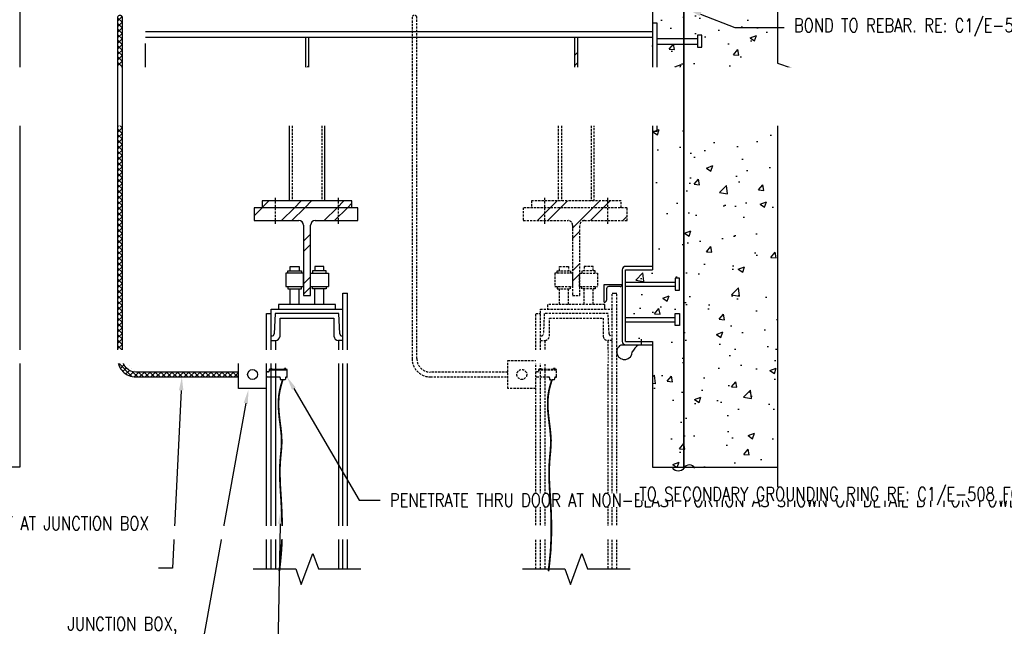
# Model space of a CAD drawing. Header units: inches. Extents: x 0 to 819, y -149 to 56.
# Tile 11 of 13: x 516 to 625, y -72 to -4. Entities that reach past the tile are written whole.
import ezdxf
from ezdxf import colors
from ezdxf.entities.mleader import LeaderData, LeaderLine
from ezdxf.math import Vec2, Vec3

# ---------------------------------------------------------------- set-up
doc = ezdxf.new("R2010")
doc.units = ezdxf.units.IN
doc.header["$MEASUREMENT"] = 0
doc.linetypes.add('HIDDEN', pattern=[0.375, 0.25, -0.125])
for name, color, linetype in [('E-ANNO-TEXT', 2, 'Continuous'), ('E-DETL-GRPH', 3, 'Continuous'), ('G-Anno-Std-Scrn', 250, 'Continuous'), ('G-ANNO-STD-SCRN-HIDD', 250, 'HIDDEN')]:
    doc.layers.add(name, color=color, linetype=linetype)
doc.styles.add('Annotative', font='romans.shx', dxfattribs={"width": 0.8, "height": 0.125})
pattern_1 = [(50, (-246.8986, -185.8906), (7.1726, -0.62752), [0.75, -8.25]), (355, (-246.8986, -185.891), (-1.387513, 7.52192), [0.6, -6.6]), (100.4514, (-246.301, -185.943), (5.78509, 6.8944), [0.6374, -7.01142]), (46.1842, (-246.899, -183.891), (10.67241, -1.65519), [1.125, -12.375]), (96.6356, (-246.009, -184.029), (9.34662, 9.74119), [0.9561, -10.51714]), (351.1842, (-246.899, -183.891), (9.34662, 9.74119), [0.9, -9.9]), (21, (-245.8986, -184.3906), (5.96907, -4.02619), [0.75, -8.25]), (326, (-245.8986, -184.391), (2.433153, 7.2515), [0.6, -6.6]), (71.4514, (-245.401, -184.726), (8.402224, 3.22531), [0.6374, -7.01142]), (37.5, (-246.8986, -185.8906), (0.1215986, 3.3289385), [0, -6.52, 0, -6.7, 0, -6.625]), (7.5, (-246.8986, -185.8906), (2.630695, 3.944117), [0, -3.82, 0, -6.37, 0, -2.525]), (327.5, (-249.1286, -185.8906), (5.338224, -0.225549), [0, -2.5, 0, -7.8, 0, -10.35]), (317.5, (-250.1286, -185.8906), (5.831862, 1.00105), [0, -3.25, 0, -5.18, 0, -7.35])]
pattern_2 = [(45, (574.0264, -82.8906), (-2.37588, 2.37588), []), (45, (574.0264, -79.2906), (-2.37588, 2.37588), [])]

msp = doc.modelspace()

# ---------------------------------------------------------------- hatches: boundary and pattern name
at = {"layer": 'E-DETL-GRPH', "lineweight": -3}
h = msp.add_hatch(dxfattribs=at)
h.set_pattern_fill('ANSI37', color=256, scale=3.5)
h.set_pattern_definition([(45, (-66.75683, 0), (-0.30935922, 0.30935922), []), (135, (-66.75683, 0), (-0.30935922, -0.30935922), [])])
edge = h.paths.add_edge_path()
edge.add_arc((528.75, -41.79), 2.04, 180.0001, 270.0001)
edge.add_line((528.75, -43.83), (540.18, -43.83))
edge.add_line((540.18, -43.83), (540.18, -43.29))
edge.add_line((540.18, -43.29), (528.75, -43.29))
edge.add_arc((528.75, -41.79), 1.5, 180.0001, 270.0001, ccw=False)
edge.add_line((527.25, -41.79), (527.25, -3.75))
edge.add_arc((526.98, -3.84), 0.288, 19.5312, 160.4688)
edge.add_line((526.71, -3.75), (526.71, -41.79))
at = {"layer": 'G-Anno-Std-Scrn', "lineweight": -3}
h = msp.add_hatch(dxfattribs=at)
h.set_pattern_fill('AR-CONC', color=256, style=0)
h.set_pattern_definition(pattern_1)
h.paths.add_polyline_path([(586.31, -17.89), (600.23, -17.89), (600.23, 34.11), (586.31, 34.11), (586.31, -3.88)])
h = msp.add_hatch(dxfattribs=at)
h.set_pattern_fill('FP_3', color=256, style=0, pattern_type=2)
h.set_pattern_definition(pattern_2)
h.paths.add_polyline_path([(548, -14.88), (548, -6.01), (547.63, -6.01), (547.63, -14.88)])
h = msp.add_hatch(dxfattribs=at)
h.set_pattern_fill('FP_3', color=256, style=0, pattern_type=2)
h.set_pattern_definition(pattern_2)
h.paths.add_polyline_path([(577.99, -14.88), (577.99, -6.01), (577.62, -6.01), (577.62, -14.88)])
h = msp.add_hatch(dxfattribs=at)
h.set_pattern_fill('AR-CONC', color=256, style=0)
h.set_pattern_definition(pattern_1)
h.paths.add_polyline_path([(600.23, -53.89), (600.23, -17.89), (586.31, -17.89), (586.31, -53.89)])
h = msp.add_hatch(dxfattribs=at)
h.set_pattern_fill('FP_3', color=256, style=0, pattern_type=2)
h.set_pattern_definition(pattern_2)
h.paths.add_polyline_path([(548.22, -34.77), (548.22, -26.92), (548.24, -26.79), (548.29, -26.67), (548.37, -26.56), (548.47, -26.49), (548.59, -26.44), (548.72, -26.42), (553.46, -26.42), (553.46, -24.98), (541.91, -24.98), (541.91, -26.42), (546.91, -26.42), (547.04, -26.44), (547.16, -26.49), (547.26, -26.56), (547.34, -26.67), (547.39, -26.79), (547.41, -26.92), (547.41, -34.77)])
h = msp.add_hatch(dxfattribs=at)
h.set_pattern_fill('FP_3', color=256, style=0, pattern_type=2)
h.set_pattern_definition(pattern_2)
h.paths.add_polyline_path([(552.81, -24.98), (552.81, -24.23), (542.81, -24.23), (542.81, -24.98)])
h = msp.add_hatch(dxfattribs=at)
h.set_pattern_fill('AR-CONC', color=256, style=0)
h.set_pattern_definition(pattern_1)
h.paths.add_polyline_path([(586.31, -39.89), (586.31, -31.89), (583.31, -31.89), (583.31, -39.89)])
at = {"layer": 'G-ANNO-STD-SCRN-HIDD', "lineweight": -3}
h = msp.add_hatch(dxfattribs=at)
h.set_pattern_fill('FP_3', color=256, style=0, pattern_type=2)
h.set_pattern_definition(pattern_2)
h.paths.add_polyline_path([(578.21, -34.77), (578.21, -26.92), (578.23, -26.79), (578.28, -26.67), (578.36, -26.56), (578.46, -26.49), (578.58, -26.44), (578.71, -26.42), (583.46, -26.42), (583.46, -24.98), (571.91, -24.98), (571.91, -26.42), (576.9, -26.42), (577.03, -26.44), (577.15, -26.49), (577.26, -26.56), (577.34, -26.67), (577.39, -26.79), (577.4, -26.92), (577.4, -34.77)])
h = msp.add_hatch(dxfattribs=at)
h.set_pattern_fill('FP_3', color=256, style=0, pattern_type=2)
h.set_pattern_definition(pattern_2)
h.paths.add_polyline_path([(582.81, -24.98), (582.81, -24.23), (572.81, -24.23), (572.81, -24.98)])

# ---------------------------------------------------------------- linework, layer by layer
at = {"layer": 'E-DETL-GRPH', "lineweight": -3}
for p, q in [((543.51, -43.28), (543.39, -43.28)), ((544.76, -43.85), (543.39, -43.85)), ((545.62, -42.99), (543.6, -42.99)), ((543.6, -42.99), (543.6, -43.2)), ((545.62, -43.06), (543.6, -43.06)), ((543.74, -42.9), (543.91, -42.9)), ((543.74, -42.99), (543.74, -42.9)), ((543.91, -42.99), (543.91, -42.9)), ((545.47, -42.9), (545.3, -42.9)), ((545.3, -42.99), (545.3, -42.9)), ((545.55, -43.85), (545.45, -43.85)), ((545.47, -42.99), (545.47, -42.9)), ((545.62, -43.79), (545.62, -42.99)), ((544.83, -43.9), (544.83, -43.9)), ((544.83, -43.92), (544.83, -44.08)), ((545.35, -44.14), (544.88, -44.14)), ((545.41, -43.92), (545.41, -44.08))]:
    msp.add_line(p, q, dxfattribs=at)
msp.add_lwpolyline([(543.31, -45.13), (540.18, -45.13), (540.18, -42), (543.31, -42)], dxfattribs=at)
at = {"layer": 'E-DETL-GRPH', "lineweight": -3, "const_width": 0.2}
msp.add_lwpolyline([(545.11, -44.14), (544.93, -44.73), (544.78, -45.33), (544.68, -45.94), (544.64, -46.55), (544.64, -47.17), (544.68, -47.79), (544.74, -48.42), (544.82, -49.03), (544.9, -49.65), (544.96, -50.26), (544.99, -50.88), (544.98, -51.49), (544.93, -52.11), (544.87, -52.73), (544.82, -53.34), (544.79, -53.96), (544.79, -54.58), (544.8, -55.2), (544.82, -55.81), (544.86, -56.43), (544.9, -57.05), (544.94, -57.67), (544.97, -58.28), (545, -58.9), (545.02, -59.52), (545.04, -60.14), (545.04, -60.75), (545.03, -61.37), (545.02, -61.99), (544.99, -62.61), (544.95, -63.23), (544.9, -63.85), (544.84, -64.47), (544.77, -65.09), (544.72, -65.47)], dxfattribs=at)
at = {"layer": 'E-DETL-GRPH', "lineweight": -3}
msp.add_circle((541.75, -43.56), 0.55, dxfattribs=at)
for centre, radius, start, end in [((543.41, -43.37), 0.0927, 96.6093, 180), ((543.4, -43.76), 0.0888, 180, 261.6016), ((543.51, -43.19), 0.0883, 270, 348.5629), ((544.76, -43.91), 0.0627, 352.4176, 90), ((545.48, -43.92), 0.0751, 113.3991, 182.6356), ((545.55, -43.79), 0.0659, 270, 352.448), ((544.88, -44.08), 0.0573, 180, 274.8414), ((545.34, -44.07), 0.0659, 270, 352.448)]:
    msp.add_arc(centre, radius, start, end, dxfattribs=at)
at = {"layer": 'G-Anno-Std-Scrn', "lineweight": -3}
for p, q in [((586.31, 56.11), (586.31, -31.89)), ((515.81, 6.83), (515.81, -53.89)), ((586.31, -5.39), (529.81, -5.39)), ((586.81, -4.44), (586.31, -4.44)), ((586.81, -16.44), (586.81, -4.44)), ((586.31, -6.01), (529.81, -6.01)), ((547.63, -6.01), (547.63, -14.88)), ((548, -14.88), (548, -6.01)), ((577.62, -6.01), (577.62, -14.88)), ((577.99, -14.88), (577.99, -6.01)), ((586.81, -6.13), (591.32, -6.13)), ((591.79, -5.77), (591.32, -5.77)), ((591.32, -5.77), (591.32, -7.11)), ((591.79, -7.11), (591.79, -5.77)), ((529.81, -15.49), (529.81, -6.7)), ((586.81, -6.76), (591.32, -6.76)), ((591.32, -7.11), (591.79, -7.11)), ((586.81, -14.13), (591.32, -14.13)), ((591.32, -15.11), (591.32, -13.77)), ((591.32, -13.77), (591.79, -13.77)), ((591.79, -13.77), (591.79, -15.11)), ((529.81, -14.88), (586.31, -14.88)), ((586.81, -14.76), (591.32, -14.76)), ((591.79, -15.11), (591.32, -15.11)), ((586.31, -15.49), (529.81, -15.49)), ((545.81, -15.49), (545.81, -24.23)), ((549.81, -24.23), (549.81, -15.49)), ((586.31, -16.44), (586.81, -16.44)), ((541.91, -24.98), (541.91, -26.42)), ((553.46, -24.98), (541.91, -24.98)), ((552.81, -24.23), (542.81, -24.23)), ((542.81, -24.23), (542.81, -24.98)), ((552.81, -24.98), (552.81, -24.23)), ((553.46, -26.42), (553.46, -24.98)), ((541.91, -26.42), (546.91, -26.42)), ((547.41, -26.92), (547.41, -34.77)), ((548.22, -34.77), (548.22, -26.92)), ((548.72, -26.42), (553.46, -26.42)), ((545.94, -32.02), (545.94, -31.52)), ((545.94, -31.52), (546.94, -31.52)), ((546.94, -31.52), (546.94, -32.02)), ((549.69, -31.52), (548.69, -31.52)), ((548.69, -31.52), (548.69, -32.02)), ((549.69, -32.02), (549.69, -31.52)), ((586.31, -31.52), (583.31, -31.52)), ((547.44, -32.27), (545.44, -32.27)), ((545.44, -32.27), (545.44, -33.77)), ((545.69, -32.02), (547.19, -32.02)), ((545.69, -32.27), (545.69, -32.02)), ((547.19, -32.02), (547.19, -32.27)), ((547.44, -33.77), (547.44, -32.27)), ((548.19, -33.77), (548.19, -32.27)), ((548.19, -32.27), (550.19, -32.27)), ((549.94, -32.02), (548.44, -32.02)), ((548.44, -32.02), (548.44, -32.27)), ((549.94, -32.27), (549.94, -32.02)), ((550.19, -32.27), (550.19, -33.77)), ((582.93, -31.89), (582.93, -39.89)), ((583.31, -39.89), (583.31, -31.89)), ((583.31, -31.89), (586.31, -31.89)), ((589.29, -32.84), (588.82, -32.84)), ((588.82, -32.84), (588.82, -34.18)), ((589.29, -34.18), (589.29, -32.84)), ((545.44, -33.77), (547.44, -33.77)), ((545.69, -33.77), (545.69, -34.02)), ((547.19, -34.02), (547.19, -33.77)), ((548.19, -33.77), (550.19, -33.77)), ((548.44, -34.02), (548.44, -33.77)), ((549.94, -33.77), (549.94, -34.02)), ((580.93, -35.52), (580.93, -33.52)), ((580.93, -33.52), (582.93, -33.52)), ((582.68, -33.77), (581.43, -33.77)), ((583.31, -33.27), (588.82, -33.27)), ((583.31, -33.71), (588.82, -33.71)), ((545.69, -34.02), (547.19, -34.02)), ((545.94, -35.77), (545.94, -34.02)), ((546.94, -35.77), (546.94, -34.02)), ((547.41, -34.77), (548.22, -34.77)), ((549.94, -34.02), (548.44, -34.02)), ((548.69, -35.77), (548.69, -34.02)), ((549.69, -35.77), (549.69, -34.02)), ((551.81, -65.22), (551.81, -34.52)), ((551.81, -34.52), (552.31, -34.52)), ((552.31, -65.22), (552.31, -34.52)), ((581.18, -34.02), (581.18, -35.27)), ((581.81, -34.52), (582.31, -34.52)), ((588.82, -34.18), (589.29, -34.18)), ((551, -35.77), (544.63, -35.77)), ((544.63, -35.77), (544.63, -36.27)), ((551, -36.27), (551, -35.77)), ((580.99, -36.27), (580.99, -35.77)), ((543.31, -65.22), (543.31, -36.77)), ((543.31, -36.77), (543.81, -36.77)), ((543.81, -36.27), (551.81, -36.27)), ((543.81, -65.22), (543.81, -36.27)), ((544.26, -36.77), (544.14, -39.03)), ((551.37, -36.77), (544.26, -36.77)), ((544.81, -39.29), (544.81, -37.27)), ((544.81, -37.27), (550.81, -37.27)), ((550.81, -37.27), (550.81, -39.29)), ((551.48, -39.03), (551.37, -36.77)), ((583.31, -37.2), (588.82, -37.2)), ((588.82, -38.12), (588.82, -36.78)), ((588.82, -36.78), (589.29, -36.78)), ((589.29, -36.78), (589.29, -38.12)), ((583.31, -37.7), (588.82, -37.7)), ((589.29, -38.12), (588.82, -38.12)), ((543.81, -39.77), (544.31, -39.77)), ((544.31, -39.77), (544.31, -65.22)), ((551.81, -39.77), (551.31, -39.77)), ((551.31, -39.77), (551.31, -65.22)), ((585.3, -40.28), (582.77, -40.28)), ((583.31, -39.89), (586.31, -39.89)), ((583.31, -40.27), (586.31, -40.27)), ((585.08, -40.33), (585.08, -39.63)), ((586.31, -39.89), (586.31, -53.89)), ((515.81, -53.89), (505.31, -53.89)), ((586.31, -53.89), (600.23, -53.89)), ((547.18, -66.96), (548.45, -63.48)), ((548.45, -63.48), (549.08, -65.22)), ((577.17, -66.96), (578.44, -63.48)), ((578.44, -63.48), (579.07, -65.22)), ((541.81, -65.22), (546.55, -65.22)), ((546.55, -65.22), (547.18, -66.96)), ((549.08, -65.22), (553.81, -65.22)), ((571.81, -65.22), (576.54, -65.22)), ((576.54, -65.22), (577.17, -66.96)), ((579.07, -65.22), (583.81, -65.22))]:
    msp.add_line(p, q, dxfattribs=at)
msp.add_lwpolyline([(600.23, 36.31), (600.23, -8.89), (601.73, -9.39), (598.73, -10.39), (600.23, -10.89), (600.23, -56.09)], dxfattribs=at)
for centre, radius, start, end in [((546.91, -26.92), 0.5, 0, 90), ((548.72, -26.92), 0.5, 90, 180), ((583.31, -31.89), 0.375, 90, 180), ((581.43, -34.02), 0.25, 90, 180), ((582.68, -33.52), 0.25, 270, 0), ((580.93, -35.27), 0.25, 270, 0), ((543.89, -39.02), 0.25, 270, 356.9819), ((544.31, -39.27), 0.5, 270, 356.9819), ((551.31, -39.27), 0.5, 183.0181, 270), ((551.73, -39.02), 0.25, 182.9288, 270), ((583.18, -41.03), 0.858, 118.7293, 359.5259), ((583.31, -39.89), 0.375, 180, 270), ((587.38, -43.28), 4.02, 131.7952, 146.1709)]:
    msp.add_arc(centre, radius, start, end, dxfattribs=at)
at = {"layer": 'G-ANNO-STD-SCRN-HIDD', "lineweight": -3}
for p, q in [((546.16, -15.49), (546.16, -24.23)), ((549.47, -15.49), (549.47, -24.23)), ((575.81, -15.49), (575.81, -24.23)), ((576.16, -15.49), (576.16, -24.23)), ((579.46, -15.49), (579.46, -24.23)), ((579.81, -24.23), (579.81, -15.49)), ((544.31, -26.77), (544.31, -23.77)), ((551.31, -26.77), (551.31, -23.77)), ((574.31, -26.77), (574.31, -23.77)), ((581.31, -26.77), (581.31, -23.77)), ((571.91, -24.98), (571.91, -26.42)), ((583.46, -24.98), (571.91, -24.98)), ((582.81, -24.23), (572.81, -24.23)), ((572.81, -24.23), (572.81, -24.98)), ((582.81, -24.98), (582.81, -24.23)), ((583.46, -26.42), (583.46, -24.98)), ((571.91, -26.42), (576.9, -26.42)), ((577.4, -26.92), (577.4, -34.77)), ((578.21, -34.77), (578.21, -26.92)), ((578.71, -26.42), (583.46, -26.42)), ((575.93, -32.02), (575.93, -31.52)), ((575.93, -31.52), (576.93, -31.52)), ((576.93, -31.52), (576.93, -32.02)), ((579.68, -31.52), (578.68, -31.52)), ((578.68, -31.52), (578.68, -32.02)), ((579.68, -32.02), (579.68, -31.52)), ((577.43, -32.27), (575.43, -32.27)), ((575.43, -32.27), (575.43, -33.77)), ((575.68, -32.02), (577.18, -32.02)), ((575.68, -32.27), (575.68, -32.02)), ((577.18, -32.02), (577.18, -32.27)), ((577.43, -33.77), (577.43, -32.27)), ((578.18, -33.77), (578.18, -32.27)), ((578.18, -32.27), (580.18, -32.27)), ((579.93, -32.02), (578.43, -32.02)), ((578.43, -32.02), (578.43, -32.27)), ((579.93, -32.27), (579.93, -32.02)), ((580.18, -32.27), (580.18, -33.77)), ((575.43, -33.77), (577.43, -33.77)), ((575.68, -33.77), (575.68, -34.02)), ((577.18, -34.02), (577.18, -33.77)), ((578.18, -33.77), (580.18, -33.77)), ((578.43, -34.02), (578.43, -33.77)), ((579.93, -33.77), (579.93, -34.02)), ((575.68, -34.02), (577.18, -34.02)), ((575.93, -35.77), (575.93, -34.02)), ((576.93, -35.77), (576.93, -34.02)), ((577.4, -34.77), (578.21, -34.77)), ((579.93, -34.02), (578.43, -34.02)), ((578.68, -35.77), (578.68, -34.02)), ((579.68, -35.77), (579.68, -34.02)), ((581.81, -65.22), (581.81, -34.52)), ((582.31, -65.22), (582.31, -34.52)), ((580.99, -35.77), (574.62, -35.77)), ((574.62, -35.77), (574.62, -36.27)), ((573.31, -65.22), (573.31, -36.77)), ((573.31, -36.77), (573.81, -36.77)), ((573.81, -36.27), (581.81, -36.27)), ((573.81, -65.22), (573.81, -36.27)), ((574.25, -36.77), (574.14, -39.03)), ((581.36, -36.77), (574.25, -36.77)), ((574.81, -39.29), (574.81, -37.27)), ((574.81, -37.27), (580.81, -37.27)), ((580.81, -37.27), (580.81, -39.29)), ((581.47, -39.03), (581.36, -36.77)), ((573.81, -39.77), (574.31, -39.77)), ((574.31, -39.77), (574.31, -65.22)), ((581.81, -39.77), (581.31, -39.77)), ((581.31, -39.77), (581.31, -65.22))]:
    msp.add_line(p, q, dxfattribs=at)
for centre, radius, start, end in [((576.9, -26.92), 0.5, 360, 90), ((578.71, -26.92), 0.5, 90, 180), ((573.89, -39.02), 0.25, 270, 356.9819), ((574.31, -39.27), 0.5, 270, 356.9819), ((581.31, -39.27), 0.5, 183.0181, 270), ((581.72, -39.02), 0.25, 182.9288, 270)]:
    msp.add_arc(centre, radius, start, end, dxfattribs=at)

# ---------------------------------------------------------------- next in the draw order: leaders
at = {"layer": 'E-ANNO-TEXT', "lineweight": -3}
ml = msp.add_multileader_mtext('Standard', dxfattribs=at)
ml.set_content('CONSTANT CABLE TENSION \\PWEATHER PROOF\\PGROUNDING CABLE REEL', color=256, style='Annotative')
ml.set_leader_properties(color=1, linetype='ByLayer', lineweight=-1)
ml.build(insert=Vec2(0, 0))
ml.multileader.update_dxf_attribs({"text_right_attachment_type": 3, "dogleg_length": 0.125, "arrow_head_size": 1.5, "scale": 12})
ctx = ml.context
ctx.base_point, ctx.scale, ctx.char_height, ctx.arrow_head_size, ctx.landing_gap_size, ctx.plane_origin = Vec3(367.26, -10.09), 12, 1.5, 1.5, 1.08, Vec3(-525.71, -925.95)
ctx.right_attachment = 3
notes = []
notes.append((ctx, [(1, (1, 1, 0), (394.75, -15.09), (-1, 0), 1.5, [(0, [(398.73, -54.62)], 0, [])])]))
ctx.mtext.insert, ctx.mtext.width, ctx.mtext.defined_height = Vec3(368.34, -9.34), 26.3622, 25.86
ctx.mtext.has_bg_fill, ctx.mtext.bg_color, ctx.mtext.bg_scale_factor, ctx.mtext.bg_transparency, ctx.mtext.use_window_bg_color = 1, -1073741824, 1, 0, 1
for ctx, leaders in notes:
    for number, flags, end, landing, length, lines in leaders:
        leader = LeaderData()
        leader.index, (leader.has_last_leader_line, leader.has_dogleg_vector, leader.attachment_direction) = number, flags
        leader.last_leader_point, leader.dogleg_vector, leader.dogleg_length = Vec3(end), Vec3(landing), length
        for number, points, colour, breaks in lines:
            line = LeaderLine()
            line.index, line.vertices, line.color, line.breaks = number, Vec3.list(points), colors.encode_raw_color(colour), breaks
            leader.lines.append(line)
        ctx.leaders.append(leader)

# ---------------------------------------------------------------- next in the draw order: leaders
ml = msp.add_multileader_mtext('Standard', dxfattribs=at)
ml.set_content('PENETRATE THRU DOOR AT NON-BLAST PORTION AS SHOWN ON DETAIL B1 FOR POWER CONNECTION', color=256, style='Annotative')
ml.set_leader_properties(color=1, linetype='ByLayer', lineweight=-1)
ml.build(insert=Vec2(0, 0))
ml.multileader.update_dxf_attribs({"text_right_attachment_type": 3, "dogleg_length": 0.125, "arrow_head_size": 1.5, "scale": 12})
ctx = ml.context
ctx.base_point, ctx.scale, ctx.char_height, ctx.arrow_head_size, ctx.landing_gap_size, ctx.plane_origin = Vec3(555.97, -57.55), 12, 1.5, 1.5, 1.08, Vec3(-389.66, -914.52)
ctx.right_attachment = 3
notes = []
notes.append((ctx, [(0, (1, 1, 0), (553.64, -57.55), (1, 0), 2.32, [(0, [(545.59, -43.84)], 0, [])])]))
ctx.mtext.insert, ctx.mtext.width, ctx.mtext.defined_height = Vec3(557.05, -56.8), 13.374, 18.45
ctx.mtext.has_bg_fill, ctx.mtext.bg_color, ctx.mtext.bg_scale_factor, ctx.mtext.bg_transparency, ctx.mtext.use_window_bg_color = 1, -1073741824, 1, 0, 1
ml = msp.add_multileader_mtext('Standard', dxfattribs=at)
ml.set_content('JUNCTION BOX,\\PNEMA TYPE 3R (MIN.)', color=256, style='Annotative')
ml.set_leader_properties(color=1, linetype='ByLayer', lineweight=-1)
ml.build(insert=Vec2(0, 0))
ml.multileader.update_dxf_attribs({"text_right_attachment_type": 3, "dogleg_length": 0.13, "arrow_head_size": 1.5, "scale": 12})
ctx = ml.context
ctx.base_point, ctx.scale, ctx.char_height, ctx.arrow_head_size, ctx.landing_gap_size, ctx.plane_origin = Vec3(512.57, -71.58), 12, 1.5, 1.5, 1.08, Vec3(-416.67, -956.5)
ctx.right_attachment, ctx.text_align_type = 3, 2
notes.append((ctx, [(1, (1, 1, 0), (536.01, -74.37), (-1, 0), 1.56, [(0, [(541.27, -45.29)], 0, [])])]))
ctx.mtext.insert, ctx.mtext.width, ctx.mtext.defined_height, ctx.mtext.alignment = Vec3(533.37, -70.58), 20.162, 73.8, 3
ctx.mtext.has_bg_fill, ctx.mtext.bg_color, ctx.mtext.bg_scale_factor, ctx.mtext.bg_transparency, ctx.mtext.use_window_bg_color = 1, -1073741824, 1, 0, 1
for ctx, leaders in notes:
    for number, flags, end, landing, length, lines in leaders:
        leader = LeaderData()
        leader.index, (leader.has_last_leader_line, leader.has_dogleg_vector, leader.attachment_direction) = number, flags
        leader.last_leader_point, leader.dogleg_vector, leader.dogleg_length = Vec3(end), Vec3(landing), length
        for number, points, colour, breaks in lines:
            line = LeaderLine()
            line.index, line.vertices, line.color, line.breaks = number, Vec3.list(points), colors.encode_raw_color(colour), breaks
            leader.lines.append(line)
        ctx.leaders.append(leader)

# ---------------------------------------------------------------- next in the draw order: linework, layer by layer
at = {"layer": 'E-DETL-GRPH', "lineweight": -3, "const_width": 0.2}
msp.add_lwpolyline([(589.79, -3.13), (589.79, -53.98)], dxfattribs=at)
at = {"layer": 'E-DETL-GRPH', "lineweight": -3}
msp.add_lwpolyline([(591.03, -53.98, 0.558701), (589.79, -53.98, -0.558701), (588.55, -53.98)], format="xyb", dxfattribs=at)

# ---------------------------------------------------------------- next in the draw order: leaders
at = {"layer": 'E-ANNO-TEXT', "lineweight": -3}
ml = msp.add_multileader_mtext('Standard', dxfattribs=at)
ml.set_content('PROVIDE WIRE MESH STRAIN RELIEF AT JUNCTION BOX', color=256, style='Annotative')
ml.set_leader_properties(color=1, linetype='ByLayer', lineweight=-1)
ml.build(insert=Vec2(0, 0))
ml.multileader.update_dxf_attribs({"text_right_attachment_type": 3, "dogleg_length": 0.13, "arrow_head_size": 1.5, "scale": 12})
ctx = ml.context
ctx.base_point, ctx.scale, ctx.char_height, ctx.arrow_head_size, ctx.landing_gap_size, ctx.plane_origin = Vec3(510.76, -60.14), 12, 1.5, 1.5, 1.08, Vec3(-431.13, -946.11)
ctx.right_attachment, ctx.text_align_type = 3, 2
notes = []
notes.append((ctx, [(1, (1, 1, 0), (532.82, -65.14), (-1, 0), 1.56, [(0, [(533.87, -43.83)], 0, [])])]))
ctx.mtext.insert, ctx.mtext.width, ctx.mtext.defined_height, ctx.mtext.alignment = Vec3(530.18, -59.39), 18.8783, 73.8, 3
ctx.mtext.has_bg_fill, ctx.mtext.bg_color, ctx.mtext.bg_scale_factor, ctx.mtext.bg_transparency, ctx.mtext.use_window_bg_color = 1, -1073741824, 1, 0, 1
for ctx, leaders in notes:
    for number, flags, end, landing, length, lines in leaders:
        leader = LeaderData()
        leader.index, (leader.has_last_leader_line, leader.has_dogleg_vector, leader.attachment_direction) = number, flags
        leader.last_leader_point, leader.dogleg_vector, leader.dogleg_length = Vec3(end), Vec3(landing), length
        for number, points, colour, breaks in lines:
            line = LeaderLine()
            line.index, line.vertices, line.color, line.breaks = number, Vec3.list(points), colors.encode_raw_color(colour), breaks
            leader.lines.append(line)
        ctx.leaders.append(leader)

# ---------------------------------------------------------------- next in the draw order: linework, layer by layer
at = {"layer": 'E-DETL-GRPH', "lineweight": -3}
msp.add_lwpolyline([(540.18, -43.29), (528.75, -43.29, -0.414215), (527.25, -41.79), (527.25, -3.75, 0.706322), (526.71, -3.75), (526.71, -41.79, 0.414215), (528.75, -43.83), (540.18, -43.83)], format="xyb", dxfattribs=at)

# ---------------------------------------------------------------- next in the draw order: leaders
at = {"layer": 'E-ANNO-TEXT', "lineweight": -3}
ml = msp.add_multileader_mtext('Standard', dxfattribs=at)
ml.set_content('\\A1;GROUND INSERT FOR TAKE-UP REEL GROUNDING. ', color=256, style='Annotative')
ml.set_leader_properties(color=1, linetype='ByLayer', lineweight=-1)
ml.build(insert=Vec2(0, 0))
ml.multileader.update_dxf_attribs({"text_right_attachment_type": 3, "dogleg_length": 0.125, "arrow_head_size": 1.5, "scale": 12})
ctx = ml.context
ctx.base_point, ctx.scale, ctx.char_height, ctx.arrow_head_size, ctx.landing_gap_size, ctx.plane_origin = Vec3(431.02, -61.17), 12, 1.5, 1.5, 1.08, Vec3(-506.74, -975.86)
ctx.right_attachment = 3
notes = []
notes.append((ctx, [(0, (1, 1, 0), (424.4, -61.17), (1, 0), 6.62, [(0, [(417.82, -70.7)], 0, [])])]))
ctx.mtext.insert, ctx.mtext.width, ctx.mtext.defined_height = Vec3(432.1, -60.42), 18.077, 4.86
ctx.mtext.has_bg_fill, ctx.mtext.bg_color, ctx.mtext.bg_scale_factor, ctx.mtext.bg_transparency, ctx.mtext.use_window_bg_color = 1, -1073741824, 1, 0, 1
for ctx, leaders in notes:
    for number, flags, end, landing, length, lines in leaders:
        leader = LeaderData()
        leader.index, (leader.has_last_leader_line, leader.has_dogleg_vector, leader.attachment_direction) = number, flags
        leader.last_leader_point, leader.dogleg_vector, leader.dogleg_length = Vec3(end), Vec3(landing), length
        for number, points, colour, breaks in lines:
            line = LeaderLine()
            line.index, line.vertices, line.color, line.breaks = number, Vec3.list(points), colors.encode_raw_color(colour), breaks
            leader.lines.append(line)
        ctx.leaders.append(leader)

# ---------------------------------------------------------------- next in the draw order: leaders
ml = msp.add_multileader_mtext('Standard', dxfattribs=at)
ml.set_content('FLEXIBLE METALLIC CONDUIT', color=256, style='Annotative')
ml.set_leader_properties(color=1, linetype='ByLayer', lineweight=-1)
ml.build(insert=Vec2(0, 0))
ml.multileader.update_dxf_attribs({"text_right_attachment_type": 3, "dogleg_length": 0.13, "arrow_head_size": 1.5, "scale": 12})
ctx = ml.context
ctx.base_point, ctx.scale, ctx.char_height, ctx.arrow_head_size, ctx.landing_gap_size, ctx.plane_origin = Vec3(517.14, -81.72), 12, 1.5, 1.5, 1.08, Vec3(-413.06, -969.9)
ctx.right_attachment, ctx.text_align_type = 3, 2
notes = []
notes.append((ctx, [(1, (1, 1, 0), (537.6, -84.22), (-1, 0), 1.56, [(1, [(544.87, -58.69), (544.47, -77.82)], 0, [])])]))
ctx.mtext.insert, ctx.mtext.width, ctx.mtext.defined_height, ctx.mtext.alignment = Vec3(534.96, -80.97), 17.2392, 73.8, 3
ctx.mtext.has_bg_fill, ctx.mtext.bg_color, ctx.mtext.bg_scale_factor, ctx.mtext.bg_transparency, ctx.mtext.use_window_bg_color = 1, -1073741824, 1, 0, 1
for ctx, leaders in notes:
    for number, flags, end, landing, length, lines in leaders:
        leader = LeaderData()
        leader.index, (leader.has_last_leader_line, leader.has_dogleg_vector, leader.attachment_direction) = number, flags
        leader.last_leader_point, leader.dogleg_vector, leader.dogleg_length = Vec3(end), Vec3(landing), length
        for number, points, colour, breaks in lines:
            line = LeaderLine()
            line.index, line.vertices, line.color, line.breaks = number, Vec3.list(points), colors.encode_raw_color(colour), breaks
            leader.lines.append(line)
        ctx.leaders.append(leader)

# ---------------------------------------------------------------- next in the draw order: leaders
ml = msp.add_multileader_mtext('Standard', dxfattribs=at)
ml.set_content('GROUNDING REEL AND CABLE ASSEMBLY MUST BE A DELIGATED DESIGN.  RE: S-001 FOR ADDITIONAL INFORMATION. ', color=256, style='Annotative')
ml.set_leader_properties(color=1, linetype='ByLayer', lineweight=-1)
ml.build(insert=Vec2(0, 0))
ml.multileader.update_dxf_attribs({"text_right_attachment_type": 3, "dogleg_length": 0.125, "arrow_head_size": 1.5, "scale": 12})
ctx = ml.context
ctx.base_point, ctx.scale, ctx.char_height, ctx.arrow_head_size, ctx.landing_gap_size, ctx.plane_origin = Vec3(345.98, -41.57), 12, 1.5, 1.5, 1.08, Vec3(-577.58, -1007.73)
ctx.right_attachment = 3
notes = []
notes.append((ctx, [(1, (1, 1, 0), (367.4, -56.57), (-1, 0), 0.0596, [(1, [(390.53, -62.27), (398.91, -92.41)], 0, [])])]))
ctx.mtext.insert, ctx.mtext.width, ctx.mtext.defined_height = Vec3(347.06, -40.82), 19.5192, 11.13
ctx.mtext.has_bg_fill, ctx.mtext.bg_color, ctx.mtext.bg_scale_factor, ctx.mtext.bg_transparency, ctx.mtext.use_window_bg_color = 1, -1073741824, 1, 0, 1
for ctx, leaders in notes:
    for number, flags, end, landing, length, lines in leaders:
        leader = LeaderData()
        leader.index, (leader.has_last_leader_line, leader.has_dogleg_vector, leader.attachment_direction) = number, flags
        leader.last_leader_point, leader.dogleg_vector, leader.dogleg_length = Vec3(end), Vec3(landing), length
        for number, points, colour, breaks in lines:
            line = LeaderLine()
            line.index, line.vertices, line.color, line.breaks = number, Vec3.list(points), colors.encode_raw_color(colour), breaks
            leader.lines.append(line)
        ctx.leaders.append(leader)

# ---------------------------------------------------------------- next in the draw order: leaders
ml = msp.add_multileader_mtext('Standard', dxfattribs=at)
ml.set_content('\\A1;TO SECONDARY GROUNDING RING RE: C1/E-508 FOR CONTINUATION ', color=256, style='Annotative')
ml.set_leader_properties(color=1, linetype='ByLayer', lineweight=-1)
ml.build(insert=Vec2(0, 0))
ml.multileader.update_dxf_attribs({"text_right_attachment_type": 3, "dogleg_length": 0.125, "arrow_head_size": 1.5, "scale": 12})
ctx = ml.context
ctx.base_point, ctx.scale, ctx.char_height, ctx.arrow_head_size, ctx.landing_gap_size, ctx.plane_origin = Vec3(583.75, -56.87), 12, 1.5, 1.5, 1.08, Vec3(-347.87, -971.27)
ctx.right_attachment = 3
notes = []
notes.append((ctx, [(0, (0, 0, 0), (0, 0), (1, 0), 1, [])]))
ctx.mtext.insert, ctx.mtext.width, ctx.mtext.defined_height = Vec3(584.83, -56.12), 17.3511, 4.86
ctx.mtext.has_bg_fill, ctx.mtext.bg_color, ctx.mtext.bg_scale_factor, ctx.mtext.bg_transparency, ctx.mtext.use_window_bg_color = 1, -1073741824, 1, 0, 1
for ctx, leaders in notes:
    for number, flags, end, landing, length, lines in leaders:
        leader = LeaderData()
        leader.index, (leader.has_last_leader_line, leader.has_dogleg_vector, leader.attachment_direction) = number, flags
        leader.last_leader_point, leader.dogleg_vector, leader.dogleg_length = Vec3(end), Vec3(landing), length
        for number, points, colour, breaks in lines:
            line = LeaderLine()
            line.index, line.vertices, line.color, line.breaks = number, Vec3.list(points), colors.encode_raw_color(colour), breaks
            leader.lines.append(line)
        ctx.leaders.append(leader)

# ---------------------------------------------------------------- next in the draw order: linework, layer by layer
at = {"layer": 'G-ANNO-STD-SCRN-HIDD', "lineweight": -3}
for p, q in [((574.76, -43.85), (573.38, -43.85)), ((573.51, -43.28), (573.39, -43.28)), ((575.61, -42.99), (573.6, -42.99)), ((573.6, -42.99), (573.6, -43.2)), ((575.61, -43.06), (573.6, -43.06)), ((573.74, -42.9), (573.91, -42.9)), ((573.74, -42.99), (573.74, -42.9)), ((573.91, -42.99), (573.91, -42.9)), ((575.46, -42.9), (575.29, -42.9)), ((575.29, -42.99), (575.29, -42.9)), ((575.55, -43.85), (575.45, -43.85)), ((575.46, -42.99), (575.46, -42.9)), ((575.61, -43.79), (575.61, -42.99)), ((574.82, -43.9), (574.82, -43.9)), ((574.82, -43.92), (574.82, -44.08)), ((575.34, -44.14), (574.87, -44.14)), ((575.4, -43.92), (575.4, -44.08))]:
    msp.add_line(p, q, dxfattribs=at)
msp.add_lwpolyline([(570.18, -43.29), (561.55, -43.29, -0.414215), (560.05, -41.79), (560.05, -3.75, 0.706322), (559.51, -3.75), (559.51, -41.79, 0.414215), (561.55, -43.83), (570.18, -43.83)], format="xyb", dxfattribs=at)
msp.add_lwpolyline([(573.31, -45.13), (570.18, -45.13), (570.18, -42), (573.31, -42)], dxfattribs=at)
at = {"layer": 'G-ANNO-STD-SCRN-HIDD', "lineweight": -3, "ltscale": 1.5, "const_width": 0.2}
msp.add_lwpolyline([(575.1, -44.14), (574.92, -44.73), (574.77, -45.33), (574.67, -45.94), (574.63, -46.55), (574.63, -47.17), (574.67, -47.79), (574.74, -48.42), (574.81, -49.03), (574.89, -49.65), (574.95, -50.26), (574.99, -50.88), (574.97, -51.49), (574.93, -52.11), (574.87, -52.73), (574.82, -53.34), (574.79, -53.96), (574.78, -54.58), (574.79, -55.2), (574.82, -55.81), (574.85, -56.43), (574.89, -57.05), (574.93, -57.67), (574.97, -58.28), (575, -58.9), (575.02, -59.52), (575.03, -60.14), (575.03, -60.75), (575.03, -61.37), (575.01, -61.99), (574.98, -62.61), (574.95, -63.23), (574.89, -63.85), (574.83, -64.47), (574.76, -65.09), (574.71, -65.47)], dxfattribs=at)
at = {"layer": 'G-ANNO-STD-SCRN-HIDD', "lineweight": -3}
msp.add_circle((571.74, -43.56), 0.55, dxfattribs=at)
for centre, radius, start, end in [((573.4, -43.37), 0.0927, 96.6093, 180), ((573.4, -43.76), 0.0888, 180, 261.6016), ((573.51, -43.19), 0.0883, 270, 348.5629), ((574.76, -43.91), 0.0627, 352.4176, 90), ((575.48, -43.92), 0.0751, 113.3991, 182.6356), ((575.55, -43.79), 0.0659, 270, 352.448), ((574.88, -44.08), 0.0573, 180, 274.8414), ((575.34, -44.07), 0.0659, 270, 352.448)]:
    msp.add_arc(centre, radius, start, end, dxfattribs=at)

# ---------------------------------------------------------------- next in the draw order: leaders
at = {"layer": 'E-ANNO-TEXT', "lineweight": -3}
ml = msp.add_multileader_mtext('Standard', dxfattribs=at)
ml.set_content('\\A1;BOND TO REBAR. RE: C1/E-508', color=256, style='Annotative')
ml.set_leader_properties(color=1, linetype='ByLayer', lineweight=-1)
ml.build(insert=Vec2(0, 0))
ml.multileader.update_dxf_attribs({"text_right_attachment_type": 3, "dogleg_length": 0.125, "arrow_head_size": 1.5, "scale": 12})
ctx = ml.context
ctx.base_point, ctx.scale, ctx.char_height, ctx.arrow_head_size, ctx.landing_gap_size, ctx.plane_origin = Vec3(600.98, -4.92), 12, 1.5, 1.5, 1.08, Vec3(-338.48, -926.1)
ctx.right_attachment = 3
notes = []
notes.append((ctx, [(0, (1, 1, 0), (595.48, -4.92), (1, 0), 5.49, [(0, [(590.26, -2.87)], 0, [])])]))
ctx.mtext.insert, ctx.mtext.width, ctx.mtext.defined_height = Vec3(602.06, -3.92), 18.077, 4.86
ctx.mtext.has_bg_fill, ctx.mtext.bg_color, ctx.mtext.bg_scale_factor, ctx.mtext.bg_transparency, ctx.mtext.use_window_bg_color = 1, -1073741824, 1, 0, 1
for ctx, leaders in notes:
    for number, flags, end, landing, length, lines in leaders:
        leader = LeaderData()
        leader.index, (leader.has_last_leader_line, leader.has_dogleg_vector, leader.attachment_direction) = number, flags
        leader.last_leader_point, leader.dogleg_vector, leader.dogleg_length = Vec3(end), Vec3(landing), length
        for number, points, colour, breaks in lines:
            line = LeaderLine()
            line.index, line.vertices, line.color, line.breaks = number, Vec3.list(points), colors.encode_raw_color(colour), breaks
            leader.lines.append(line)
        ctx.leaders.append(leader)

doc.saveas('drawing.dxf')
